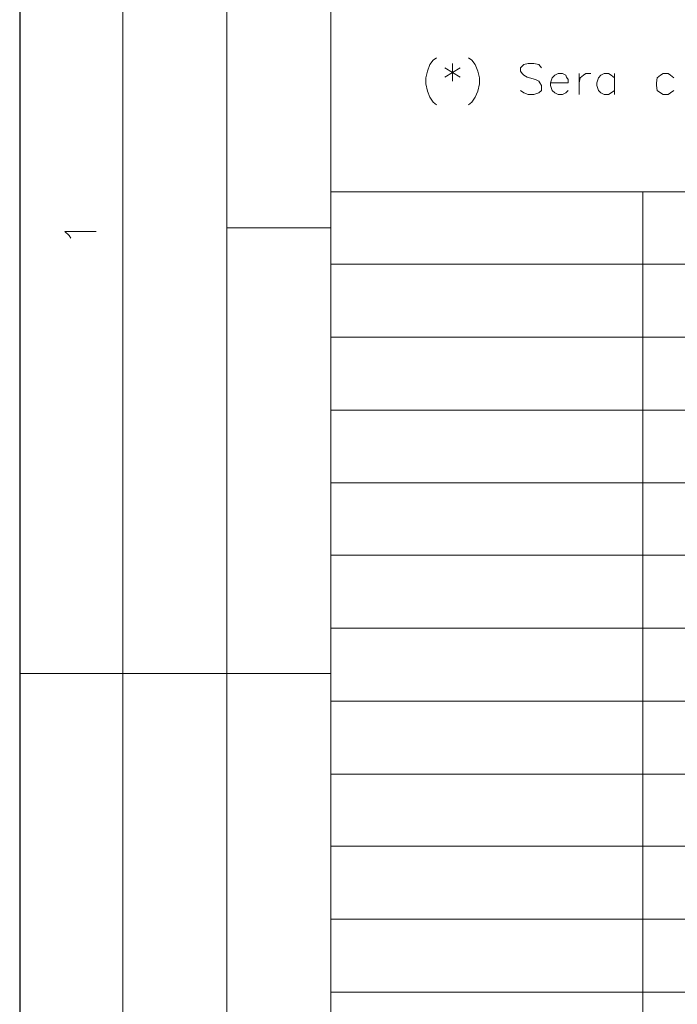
# Model space of a CAD drawing. Header units: millimetres. Extents: x 8 to 202, y 3 to 294.
# Tile 2 of 14: x 8 to 41, y 52 to 102. Entities that reach past the tile are written whole.
import ezdxf

# ---------------------------------------------------------------- set-up
doc = ezdxf.new("R2010")
doc.units = ezdxf.units.MM
doc.layers.add('DGE_CONTORNOS', color=7, linetype='Continuous', lineweight=0)

msp = doc.modelspace()

# ---------------------------------------------------------------- linework, layer by layer
at = {"layer": 'DGE_CONTORNOS', "lineweight": 25}
msp.add_lwpolyline([(7.874, 293.9063), (7.874, 3.2456)], dxfattribs=at)
at = {"layer": 'DGE_CONTORNOS', "lineweight": 5}
for points in [[(13.081, 293.9063), (13.081, 22.6343)], [(18.3303, 293.9063), (18.3303, 22.6343)], [(23.5797, 293.9063), (23.5797, 22.6343)], [(23.5797, 93.458), (201.9723, 93.458)], [(39.3277, 93.458), (39.3277, 34.6993)], [(23.5797, 91.6377), (18.3303, 91.6377)], [(23.5797, 89.8174), (201.9723, 89.8174)], [(23.5797, 86.1344), (201.9723, 86.1344)], [(23.5797, 82.4514), (201.9723, 82.4514)], [(23.5797, 78.7684), (201.9723, 78.7684)], [(23.5797, 75.1277), (201.9723, 75.1277)], [(23.5797, 71.4447), (201.9723, 71.4447)], [(7.874, 69.1587), (23.5797, 69.1587)], [(13.081, 69.1587), (13.081, 24.2006)], [(23.5797, 67.7617), (201.9723, 67.7617)], [(23.5797, 64.0787), (201.9723, 64.0787)], [(23.5797, 60.438), (201.9723, 60.438)], [(23.5797, 56.755), (201.9723, 56.755)], [(23.5797, 53.072), (201.9723, 53.072)]]:
    msp.add_lwpolyline(points, dxfattribs=at)
at = {"layer": 'DGE_CONTORNOS', "lineweight": 13}
for points in [[(28.9137, 100.2313), (28.7443, 100.1044), (28.575, 99.8927), (28.448, 99.554), (28.3633, 99.2153), (28.3633, 98.919), (28.448, 98.538), (28.575, 98.2417), (28.7443, 97.9877), (28.9137, 97.8607)], [(29.718, 99.935), (29.718, 99.046)], [(30.5223, 100.2313), (30.6917, 100.1044), (30.861, 99.8927), (30.988, 99.554), (31.0727, 99.2153), (31.0727, 98.919), (30.988, 98.538), (30.861, 98.2417), (30.6917, 97.9877), (30.5223, 97.8607)], [(34.2053, 99.7234), (34.0783, 99.8927), (33.8243, 99.935), (33.528, 99.935), (33.3163, 99.8927), (33.147, 99.7234), (33.147, 99.554), (33.2317, 99.427), (33.3163, 99.3423), (33.4857, 99.2577), (33.909, 99.1307), (34.0783, 99.046), (34.1207, 98.9614), (34.2053, 98.8344), (34.2053, 98.5804), (34.0783, 98.4534), (33.8243, 98.3687), (33.528, 98.3687), (33.3163, 98.4534), (33.147, 98.5804)], [(29.337, 99.7234), (30.099, 99.2577)], [(30.099, 99.7234), (29.337, 99.2577)], [(34.671, 98.9614), (35.56, 98.9614), (35.56, 99.1307), (35.4753, 99.2577), (35.433, 99.3423), (35.2637, 99.427), (35.052, 99.427), (34.8827, 99.3423), (34.7557, 99.2153), (34.671, 98.9614), (34.671, 98.8344), (34.7557, 98.5804), (34.8827, 98.4534), (35.052, 98.3687), (35.2637, 98.3687), (35.433, 98.4534), (35.56, 98.5804)], [(36.1103, 99.427), (36.1103, 98.3687)], [(36.1103, 98.9614), (36.1527, 99.2153), (36.322, 99.3423), (36.449, 99.427), (36.703, 99.427)], [(37.8883, 99.2153), (37.719, 99.3423), (37.592, 99.427), (37.3803, 99.427), (37.211, 99.3423), (37.084, 99.2153), (36.9993, 98.9614), (36.9993, 98.8344), (37.084, 98.5804), (37.211, 98.4534), (37.3803, 98.3687), (37.592, 98.3687), (37.719, 98.4534), (37.8883, 98.5804)], [(37.8883, 99.427), (37.8883, 98.3687)], [(40.894, 99.2153), (40.7247, 99.3423), (40.5977, 99.427), (40.3437, 99.427), (40.2167, 99.3423), (40.0473, 99.2153), (40.005, 98.9614), (40.005, 98.8344), (40.0473, 98.5804), (40.2167, 98.4534), (40.3437, 98.3687), (40.5977, 98.3687), (40.7247, 98.4534), (40.894, 98.5804)], [(10.4563, 91.1297), (10.3717, 91.2567), (10.16, 91.4684), (11.7263, 91.4684)]]:
    msp.add_lwpolyline(points, dxfattribs=at)

doc.saveas('drawing.dxf')
